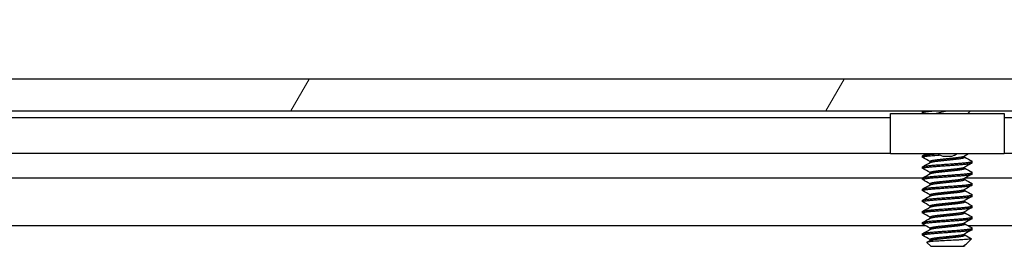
# Model space of a CAD drawing. Header units: millimetres. Extents: x 80 to 2248, y 80 to 1719.
# Tile 31 of 79: x 381 to 437, y 1578 to 1591. Entities that reach past the tile are written whole.
import ezdxf

# ---------------------------------------------------------------- set-up
doc = ezdxf.new("R2010")
doc.units = ezdxf.units.MM
doc.header["$LTSCALE"] = 8.333333
for name, color, linetype, lineweight in [('Dimension (ANSI)', 7, 'Continuous', 25), ('Hatch (ANSI)', 7, 'Continuous', 18), ('Visible (ANSI)', 7, 'Continuous', 25)]:
    doc.layers.add(name, color=color, linetype=linetype, lineweight=lineweight)
doc.styles.add('Note Text (ANSI)', font='tahoma.ttf')
doc.dimstyles.new('Default - mm (ANSI)', dxfattribs={"dimscale": 8.333333, "dimtxt": 1.75, "dimasz": 1.5, "dimexe": 2, "dimexo": 1, "dimgap": 0.8, "dimtad": 0, "dimtih": 1, "dimtoh": 1, "dimrnd": 1e-08, "dimzin": 0, "dimdsep": 46, "dimtxsty": 'Note Text (ANSI)', "dimblk": 'Filled-2', "dimcen": 0.09, "dimdle": 10, "dimclrd": 256, "dimclre": 256, "dimclrt": 256, "dimadec": 1, "dimazin": 0, "dimtfac": 1.741714, "dimtofl": 0, "dimtmove": 0, "dimatfit": 3, "dimldrblk": 'Filled-1', "dimfxl": 1, "dimtolj": 1, "dimtzin": 0, "dimlwd": -1, "dimlwe": -1, "dimarcsym": 0})

# ---------------------------------------------------------------- blocks, each defined once
blk = doc.blocks.new('Filled-2')
at = {"color": 0}
for p, q in [((0, 0), (-1, 0.1667)), ((-1, 0.1667), (-1, -0.1667)), ((-1, 0), (0, 0)), ((-1, -0.1667), (0, 0))]:
    blk.add_line(p, q, dxfattribs=at)
at = {"color": 0, "flags": 128}
blk.add_lwpolyline([(-1, -0.1667), (0, 0), (-1, 0.1667), (-1, -0.1667)], dxfattribs=at)
at = {"color": 0}
blk.add_solid([(-1, -0.1667), (0, 0), (-1, 0.1667), (-1, -0.1667)], dxfattribs=at)
blk = doc.blocks.new('*D14')
at = {"layer": 'Defpoints', "color": 0, "transparency": 16777216}
for p in [(743.043, 1627.416), (327.743, 1579.466), (743.043, 1579.466)]:
    blk.add_point(p, dxfattribs=at)
at = {"layer": 'Dimension (ANSI)', "transparency": 16777216}
for p, q in [((327.743, 1587.799), (327.743, 1644.083)), ((743.043, 1587.799), (743.043, 1644.083)), ((340.243, 1627.416), (475.829, 1627.416)), ((730.543, 1627.416), (594.957, 1627.416))]:
    blk.add_line(p, q, dxfattribs=at)
at = {"layer": 'Dimension (ANSI)', "transparency": 16777216, "xscale": 12.5, "yscale": 12.5, "zscale": 12.5, "rotation": 180}
blk.add_blockref('Filled-2', (327.743, 1627.416), dxfattribs=at)
at = {"layer": 'Dimension (ANSI)', "transparency": 16777216, "xscale": 12.5, "yscale": 12.5, "zscale": 12.5}
blk.add_blockref('Filled-2', (743.043, 1627.416), dxfattribs=at)
at = {"layer": 'Dimension (ANSI)', "transparency": 16777216, "char_height": 14.58333, "attachment_point": 5, "style": 'Note Text (ANSI)'}
for s, insert in [('\\A1; 415.30 mm', (535.393, 1641.678)), ('\\A1;[16.350 in]', (535.393, 1611.21))]:
    blk.add_mtext(s, dxfattribs=dict(at, insert=insert))
blk = doc.blocks.new('Filled-1')
at = {"color": 0}
for p, q in [((0, 0), (-1, 0.3333)), ((-1, 0.3333), (-1, -0.3333)), ((-1, 0), (0, 0)), ((-1, -0.3333), (0, 0))]:
    blk.add_line(p, q, dxfattribs=at)
at = {"color": 0, "flags": 128}
blk.add_lwpolyline([(-1, -0.3333), (0, 0), (-1, 0.3333), (-1, -0.3333)], dxfattribs=at)
at = {"color": 0}
blk.add_solid([(-1, -0.3333), (0, 0), (-1, 0.3333), (-1, -0.3333)], dxfattribs=at)

msp = doc.modelspace()

# ---------------------------------------------------------------- hatches: boundary and pattern name
at = {"layer": 'Hatch (ANSI)'}
h = msp.add_hatch(dxfattribs=at)
h.set_pattern_fill('ANSI31', color=256, scale=211.666667, angle=15, style=0)
h.set_pattern_definition([(60, (0, 0), (-22.9136, 13.22917), [])])
h.paths.add_polyline_path([(739.1138, 1585.9848), (739.1138, 1587.7882), (331.6724, 1587.7882), (331.6724, 1585.9848)])

# ---------------------------------------------------------------- linework, layer by layer
at = {"layer": 'Visible (ANSI)'}
for p, q in [((739.1138, 1587.7882), (331.6724, 1587.7882)), ((331.6724, 1585.9848), (739.1138, 1585.9848)), ((432.3707, 1585.9592), (339.2668, 1585.9592)), ((432.3707, 1585.8832), (432.3707, 1585.9626)), ((432.3814, 1585.9743), (432.4004, 1585.9848)), ((434.9573, 1585.8282), (435.1139, 1585.9848)), ((635.5707, 1585.9592), (435.0883, 1585.9592)), ((430.5431, 1585.5782), (343.3775, 1585.5782)), ((430.5431, 1585.8282), (437.0431, 1585.8282)), ((430.5431, 1583.5282), (430.5431, 1585.8282)), ((437.0431, 1585.8282), (437.0431, 1583.5282)), ((633.7431, 1585.5782), (437.0431, 1585.5782)), ((430.5431, 1583.5462), (342.944, 1583.5462)), ((437.0431, 1583.5282), (430.5431, 1583.5282)), ((432.3707, 1583.3432), (432.3707, 1583.4226)), ((432.8003, 1583.034), (432.8003, 1583.1051)), ((434.7859, 1583.3432), (434.7859, 1583.4144)), ((435.2155, 1583.0257), (435.2155, 1583.1051)), ((633.7431, 1583.5462), (437.0431, 1583.5462)), ((432.3707, 1582.7082), (432.3707, 1582.7876)), ((434.7859, 1582.7082), (434.7859, 1582.7794)), ((432.3707, 1582.1423), (338.9644, 1582.1423)), ((432.3707, 1582.0732), (432.3707, 1582.1526)), ((432.8003, 1582.399), (432.8003, 1582.4701)), ((434.7859, 1582.0732), (434.7859, 1582.1444)), ((635.5707, 1582.1423), (434.7859, 1582.1423)), ((435.2155, 1582.3907), (435.2155, 1582.4701)), ((432.3707, 1581.4382), (432.3707, 1581.5176)), ((432.8003, 1581.764), (432.8003, 1581.8351)), ((434.7859, 1581.4382), (434.7859, 1581.5094)), ((435.2155, 1581.7557), (435.2155, 1581.8351)), ((432.3707, 1580.8032), (432.3707, 1580.8826)), ((432.8003, 1581.129), (432.8003, 1581.2001)), ((434.7859, 1580.8032), (434.7859, 1580.8744)), ((435.2155, 1581.1207), (435.2155, 1581.2001)), ((432.8003, 1580.494), (432.8003, 1580.5651)), ((435.2155, 1580.4857), (435.2155, 1580.5651)), ((432.3707, 1580.1682), (432.3707, 1580.2476)), ((432.8003, 1579.859), (432.8003, 1579.9301)), ((434.7859, 1580.1682), (434.7859, 1580.2394)), ((435.2155, 1579.8507), (435.2155, 1579.9301)), ((432.5351, 1579.4357), (339.1528, 1579.4357)), ((432.3707, 1579.5332), (432.3707, 1579.6126)), ((432.8003, 1579.224), (432.8003, 1579.2951)), ((434.7859, 1579.5332), (434.7859, 1579.6044)), ((635.7351, 1579.4357), (434.9743, 1579.4357)), ((435.2155, 1579.2157), (435.2155, 1579.2951)), ((432.3707, 1578.8982), (432.3707, 1578.9776)), ((432.8003, 1578.589), (432.8003, 1578.6601)), ((434.7859, 1578.8982), (434.7859, 1578.9694)), ((434.8593, 1578.3833), (435.1644, 1578.6884)), ((432.847, 1578.2632), (432.626, 1578.4841)), ((432.847, 1578.2632), (434.7393, 1578.2632)), ((434.7319, 1578.3099), (434.7859, 1578.3099)), ((434.7393, 1578.2632), (434.7859, 1578.3099)), ((434.807, 1578.3462), (434.77, 1578.3254)), ((434.7859, 1578.3099), (434.7859, 1578.3344))]:
    msp.add_line(p, q, dxfattribs=at)
msp.add_ellipse((433.7931, 1583.4316), major_axis=(-0.343, 0), ratio=0.1068566, start_param=0.4127074, end_param=2.7288852, dxfattribs=at)
for points, weights in [([(432.3707, 1585.8832), (432.3707, 1585.9334), (433.0265, 1585.9848)], [1, 0.872099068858, 0.988403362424]), ([(432.3707, 1585.9626), (432.3707, 1585.9732), (432.408, 1585.9848)], [1, 0.97005869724, 0.95350025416]), ([(432.3814, 1585.8716), (432.3707, 1585.8776), (432.3707, 1585.8832)], [0.971473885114, 0.983771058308, 1]), ([(432.3707, 1583.4226), (432.3707, 1583.4754), (433.0791, 1583.5282)], [1, 0.866329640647, 0.999392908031]), ([(432.3814, 1583.3316), (432.3707, 1583.3376), (432.3707, 1583.3432)], [0.971473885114, 0.983771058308, 1]), ([(435.2155, 1583.1051), (435.2155, 1583.1108), (435.2048, 1583.1168)], [1, 0.983771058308, 0.971473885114]), ([(432.3814, 1582.6966), (432.3707, 1582.7026), (432.3707, 1582.7082)], [0.971473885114, 0.983771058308, 1]), ([(432.3814, 1582.0616), (432.3707, 1582.0676), (432.3707, 1582.0732)], [0.971473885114, 0.983771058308, 1]), ([(435.2155, 1582.4701), (435.2155, 1582.4758), (435.2048, 1582.4818)], [1, 0.983771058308, 0.971473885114]), ([(432.3814, 1581.4266), (432.3707, 1581.4326), (432.3707, 1581.4382)], [0.971473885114, 0.983771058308, 1]), ([(435.2155, 1581.8351), (435.2155, 1581.8408), (435.2048, 1581.8468)], [1, 0.983771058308, 0.971473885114]), ([(435.2155, 1581.2001), (435.2155, 1581.2058), (435.2048, 1581.2118)], [1, 0.983771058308, 0.971473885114]), ([(432.3814, 1580.7916), (432.3707, 1580.7976), (432.3707, 1580.8032)], [0.971473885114, 0.983771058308, 1]), ([(435.2155, 1580.5651), (435.2155, 1580.5708), (435.2048, 1580.5768)], [1, 0.983771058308, 0.971473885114]), ([(432.3814, 1580.1566), (432.3707, 1580.1626), (432.3707, 1580.1682)], [0.971473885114, 0.983771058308, 1]), ([(435.2155, 1579.9301), (435.2155, 1579.9358), (435.2048, 1579.9418)], [1, 0.983771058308, 0.971473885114]), ([(432.3814, 1579.5216), (432.3707, 1579.5276), (432.3707, 1579.5332)], [0.971473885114, 0.983771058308, 1]), ([(435.2155, 1579.2951), (435.2155, 1579.3008), (435.2048, 1579.3068)], [1, 0.983771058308, 0.971473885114]), ([(432.3814, 1578.8866), (432.3707, 1578.8926), (432.3707, 1578.8982)], [0.971473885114, 0.983771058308, 1]), ([(434.7319, 1578.3099), (434.7565, 1578.3178), (434.77, 1578.3254)], [0.941670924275, 0.948650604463, 0.961256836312])]:
    msp.add_rational_spline(points, weights, degree=2, dxfattribs=at)
for points, knots in [([(433.0359, 1585.8282), (433.0436, 1585.8306), (433.0514, 1585.8329), (433.1757, 1585.8684), (433.3094, 1585.8936), (433.5277, 1585.9376), (433.6529, 1585.9615), (433.7827, 1585.9848)], [-0.078849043, -0.078849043, -0.078849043, -0.078849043, -0.076431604, -0.076431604, -0.041316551, -0.041316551, -0.001073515, -0.001073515, -0.001073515, -0.001073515]), ([(433.4789, 1583.4169), (433.4357, 1583.4274), (433.391, 1583.4429), (433.3117, 1583.4812), (433.276, 1583.503), (433.243, 1583.5282)], [0, 0, 0, 0, 0.014245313, 0.014245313, 0.026722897, 0.026722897, 0.026722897, 0.026722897]), ([(434.3432, 1583.5283), (434.3243, 1583.5139), (434.3047, 1583.5006), (434.257, 1583.4722), (434.2282, 1583.458), (434.1686, 1583.434), (434.1376, 1583.4243), (434.1073, 1583.4169)], [0.012495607, 0.012495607, 0.012495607, 0.012495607, 0.0195994, 0.0195994, 0.029259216, 0.029259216, 0.039250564, 0.039250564, 0.039250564, 0.039250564]), ([(435.1644, 1578.6884), (435.1576, 1578.6816), (435.1258, 1578.6755), (435.0534, 1578.6647), (434.9995, 1578.6587), (434.8382, 1578.6442), (434.7192, 1578.6357), (434.5132, 1578.6238), (434.4392, 1578.6201), (434.2082, 1578.6082), (434.0426, 1578.5996), (433.7093, 1578.5818), (433.5448, 1578.5729), (433.2705, 1578.5576), (433.1219, 1578.5501), (432.8767, 1578.5319), (432.7908, 1578.5236), (432.6921, 1578.5099), (432.6642, 1578.5047), (432.6239, 1578.4931), (432.6223, 1578.4878), (432.626, 1578.4841)], [-0.3275077, -0.3275077, -0.3275077, -0.3275077, -0.298679, -0.298679, -0.26513723, -0.26513723, -0.21824944, -0.21824944, -0.19498337, -0.19498337, -0.1484776, -0.1484776, -0.10250817, -0.10250817, -0.06653819, -0.06653819, -0.03897493, -0.03897493, -0.02198565, -0.02198565, -0.000001, -0.000001, -0.000001, -0.000001])]:
    msp.add_open_spline(points, degree=3, knots=knots, dxfattribs=at)
for points in [[(432.459, 1585.8282), (432.4332, 1585.8427), (432.4073, 1585.8571), (432.3814, 1585.8716)], [(432.3814, 1583.4343), (432.4375, 1583.4656), (432.4935, 1583.4969), (432.5495, 1583.5282)], [(432.8003, 1583.0969), (432.6608, 1583.1754), (432.5212, 1583.2536), (432.3814, 1583.3316)], [(434.9887, 1583.5282), (434.9158, 1583.4874), (434.8429, 1583.4465), (434.77, 1583.4054)], [(434.7859, 1583.3515), (434.9254, 1583.2729), (435.065, 1583.1948), (435.2048, 1583.1168)], [(432.3814, 1582.7993), (432.5265, 1582.8803), (432.6714, 1582.9614), (432.8162, 1583.0429)], [(432.8003, 1582.4619), (432.6608, 1582.5404), (432.5212, 1582.6186), (432.3814, 1582.6966)], [(435.2048, 1583.0141), (435.0597, 1582.9331), (434.9148, 1582.852), (434.77, 1582.7704)], [(434.7859, 1582.7165), (434.9254, 1582.6379), (435.065, 1582.5598), (435.2048, 1582.4818)], [(432.3814, 1582.1643), (432.5265, 1582.2453), (432.6714, 1582.3264), (432.8162, 1582.4079)], [(432.8003, 1581.8269), (432.6608, 1581.9054), (432.5212, 1581.9836), (432.3814, 1582.0616)], [(435.2048, 1582.3791), (435.0597, 1582.2981), (434.9148, 1582.217), (434.77, 1582.1354)], [(434.7859, 1582.0815), (434.9254, 1582.0029), (435.065, 1581.9248), (435.2048, 1581.8468)], [(432.3814, 1581.5293), (432.5265, 1581.6103), (432.6714, 1581.6914), (432.8162, 1581.7729)], [(432.8003, 1581.1919), (432.6608, 1581.2704), (432.5212, 1581.3486), (432.3814, 1581.4266)], [(435.2048, 1581.7441), (435.0597, 1581.6631), (434.9148, 1581.582), (434.77, 1581.5004)], [(434.7859, 1581.4465), (434.9254, 1581.3679), (435.065, 1581.2898), (435.2048, 1581.2118)], [(432.3814, 1580.8943), (432.5265, 1580.9753), (432.6714, 1581.0564), (432.8162, 1581.1379)], [(435.2048, 1581.1091), (435.0597, 1581.0281), (434.9148, 1580.947), (434.77, 1580.8654)], [(432.8003, 1580.5569), (432.6608, 1580.6354), (432.5212, 1580.7136), (432.3814, 1580.7916)], [(432.3814, 1580.2593), (432.5265, 1580.3403), (432.6714, 1580.4214), (432.8162, 1580.5029)], [(435.2048, 1580.4741), (435.0597, 1580.3931), (434.9148, 1580.312), (434.77, 1580.2304)], [(434.7859, 1580.8115), (434.9254, 1580.7329), (435.065, 1580.6548), (435.2048, 1580.5768)], [(432.8003, 1579.9219), (432.6608, 1580.0004), (432.5212, 1580.0786), (432.3814, 1580.1566)], [(432.3814, 1579.6243), (432.5265, 1579.7053), (432.6714, 1579.7864), (432.8162, 1579.8679)], [(435.2048, 1579.8391), (435.0597, 1579.7581), (434.9148, 1579.677), (434.77, 1579.5954)], [(434.7859, 1580.1765), (434.9254, 1580.0979), (435.065, 1580.0198), (435.2048, 1579.9418)], [(432.8003, 1579.2869), (432.6608, 1579.3654), (432.5212, 1579.4436), (432.3814, 1579.5216)], [(432.3814, 1578.9893), (432.5265, 1579.0703), (432.6714, 1579.1514), (432.8162, 1579.2329)], [(435.2048, 1579.2041), (435.0597, 1579.1231), (434.9148, 1579.042), (434.77, 1578.9604)], [(434.7859, 1579.5415), (434.9254, 1579.4629), (435.065, 1579.3848), (435.2048, 1579.3068)], [(432.8003, 1578.6519), (432.6608, 1578.7304), (432.5212, 1578.8086), (432.3814, 1578.8866)], [(432.6301, 1578.4933), (432.6921, 1578.5281), (432.7542, 1578.563), (432.8162, 1578.5979)], [(434.7859, 1578.9065), (434.9108, 1578.8361), (435.0359, 1578.7661), (435.1611, 1578.6962)], [(435.161, 1578.6962), (435.1658, 1578.6935), (435.1669, 1578.6909), (435.1644, 1578.6884)], [(434.7319, 1578.3099), (434.7941, 1578.3366), (434.8372, 1578.3612), (434.8593, 1578.3833)]]:
    msp.add_open_spline(points, degree=3, dxfattribs=at)
for points, weights, knots in [([(432.3707, 1583.3432), (432.3707, 1583.3962), (433.0819, 1583.4491), (433.2046, 1583.4582), (433.3388, 1583.4682)], [1, 0.866025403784, 1, 0.974007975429, 0.958101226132], [0.5, 0.5, 0.5, 0.510416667, 0.510416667, 0.512437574, 0.512437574, 0.512437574]), ([(432.3707, 1582.7876), (432.3707, 1582.8405), (433.0819, 1582.8934), (433.7931, 1582.9464), (434.5043, 1582.9993), (435.2155, 1583.0522), (435.2155, 1583.1051)], [1, 0.866025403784, 1, 0.866025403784, 1, 0.866025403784, 1], [0.5, 0.5, 0.5, 0.510416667, 0.510416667, 0.520833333, 0.520833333, 0.53125, 0.53125, 0.53125]), ([(432.8003, 1583.1051), (432.8003, 1583.158), (433.2967, 1583.2109), (433.5271, 1583.2355), (433.7931, 1583.2639)], [1, 0.866025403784, 1, 0.933012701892, 0.933012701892], [0.5, 0.5, 0.5, 0.510416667, 0.510416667, 0.515625, 0.515625, 0.515625]), ([(432.8162, 1583.0429), (432.8981, 1583.0891), (433.2967, 1583.1316), (433.5271, 1583.1561), (433.7931, 1583.1845)], [0.961256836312, 0.889515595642, 1, 0.933012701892, 0.933012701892], [0.501826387, 0.501826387, 0.501826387, 0.510416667, 0.510416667, 0.515625, 0.515625, 0.515625]), ([(433.7931, 1583.2639), (434.0591, 1583.2922), (434.2895, 1583.3168), (434.6881, 1583.3593), (434.77, 1583.4054)], [0.933012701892, 0.933012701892, 1, 0.889515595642, 0.961256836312], [0.515625, 0.515625, 0.515625, 0.520833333, 0.520833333, 0.529423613, 0.529423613, 0.529423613]), ([(433.7931, 1583.1845), (434.0591, 1583.2128), (434.2895, 1583.2374), (434.7859, 1583.2903), (434.7859, 1583.3432)], [0.933012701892, 0.933012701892, 1, 0.866025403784, 1], [0.515625, 0.515625, 0.515625, 0.520833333, 0.520833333, 0.53125, 0.53125, 0.53125]), ([(432.3707, 1582.7082), (432.3707, 1582.7612), (433.0819, 1582.8141), (433.7931, 1582.867), (434.5043, 1582.9199), (435.2155, 1582.9728), (435.2155, 1583.0257)], [1, 0.866025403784, 1, 0.866025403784, 1, 0.866025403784, 1], [0.4375, 0.4375, 0.4375, 0.447916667, 0.447916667, 0.458333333, 0.458333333, 0.46875, 0.46875, 0.46875]), ([(432.8003, 1582.4701), (432.8003, 1582.523), (433.2967, 1582.5759), (433.5271, 1582.6005), (433.7931, 1582.6289)], [1, 0.866025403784, 1, 0.933012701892, 0.933012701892], [0.4375, 0.4375, 0.4375, 0.447916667, 0.447916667, 0.453125, 0.453125, 0.453125]), ([(432.8162, 1582.4079), (432.8981, 1582.4541), (433.2967, 1582.4966), (433.5271, 1582.5211), (433.7931, 1582.5495)], [0.961256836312, 0.889515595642, 1, 0.933012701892, 0.933012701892], [0.439326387, 0.439326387, 0.439326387, 0.447916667, 0.447916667, 0.453125, 0.453125, 0.453125]), ([(433.7931, 1582.6289), (434.0591, 1582.6572), (434.2895, 1582.6818), (434.6881, 1582.7243), (434.77, 1582.7704)], [0.933012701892, 0.933012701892, 1, 0.889515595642, 0.961256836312], [0.453125, 0.453125, 0.453125, 0.458333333, 0.458333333, 0.466923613, 0.466923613, 0.466923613]), ([(433.7931, 1582.5495), (434.0591, 1582.5778), (434.2895, 1582.6024), (434.7859, 1582.6553), (434.7859, 1582.7082)], [0.933012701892, 0.933012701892, 1, 0.866025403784, 1], [0.453125, 0.453125, 0.453125, 0.458333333, 0.458333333, 0.46875, 0.46875, 0.46875]), ([(432.3707, 1582.1526), (432.3707, 1582.2055), (433.0819, 1582.2584), (433.7931, 1582.3114), (434.5043, 1582.3643), (435.2155, 1582.4172), (435.2155, 1582.4701)], [1, 0.866025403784, 1, 0.866025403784, 1, 0.866025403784, 1], [0.4375, 0.4375, 0.4375, 0.447916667, 0.447916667, 0.458333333, 0.458333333, 0.46875, 0.46875, 0.46875]), ([(432.3707, 1582.0732), (432.3707, 1582.1262), (433.0819, 1582.1791), (433.7931, 1582.232), (434.5043, 1582.2849), (435.2155, 1582.3378), (435.2155, 1582.3907)], [1, 0.866025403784, 1, 0.866025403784, 1, 0.866025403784, 1], [0.375, 0.375, 0.375, 0.385416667, 0.385416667, 0.395833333, 0.395833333, 0.40625, 0.40625, 0.40625]), ([(432.8003, 1581.8351), (432.8003, 1581.888), (433.2967, 1581.9409), (433.5271, 1581.9655), (433.7931, 1581.9939)], [1, 0.866025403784, 1, 0.933012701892, 0.933012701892], [0.375, 0.375, 0.375, 0.385416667, 0.385416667, 0.390625, 0.390625, 0.390625]), ([(433.7931, 1581.9939), (434.0591, 1582.0222), (434.2895, 1582.0468), (434.6881, 1582.0893), (434.77, 1582.1354)], [0.933012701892, 0.933012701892, 1, 0.889515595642, 0.961256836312], [0.390625, 0.390625, 0.390625, 0.395833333, 0.395833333, 0.404423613, 0.404423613, 0.404423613]), ([(433.7931, 1581.9145), (434.0591, 1581.9428), (434.2895, 1581.9674), (434.7859, 1582.0203), (434.7859, 1582.0732)], [0.933012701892, 0.933012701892, 1, 0.866025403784, 1], [0.390625, 0.390625, 0.390625, 0.395833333, 0.395833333, 0.40625, 0.40625, 0.40625]), ([(432.3707, 1581.5176), (432.3707, 1581.5705), (433.0819, 1581.6234), (433.7931, 1581.6764), (434.5043, 1581.7293), (435.2155, 1581.7822), (435.2155, 1581.8351)], [1, 0.866025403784, 1, 0.866025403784, 1, 0.866025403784, 1], [0.375, 0.375, 0.375, 0.385416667, 0.385416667, 0.395833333, 0.395833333, 0.40625, 0.40625, 0.40625]), ([(432.3707, 1581.4382), (432.3707, 1581.4912), (433.0819, 1581.5441), (433.7931, 1581.597), (434.5043, 1581.6499), (435.2155, 1581.7028), (435.2155, 1581.7557)], [1, 0.866025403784, 1, 0.866025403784, 1, 0.866025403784, 1], [0.3125, 0.3125, 0.3125, 0.322916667, 0.322916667, 0.333333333, 0.333333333, 0.34375, 0.34375, 0.34375]), ([(432.8162, 1581.7729), (432.8981, 1581.8191), (433.2967, 1581.8616), (433.5271, 1581.8861), (433.7931, 1581.9145)], [0.961256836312, 0.889515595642, 1, 0.933012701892, 0.933012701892], [0.376826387, 0.376826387, 0.376826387, 0.385416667, 0.385416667, 0.390625, 0.390625, 0.390625]), ([(433.7931, 1581.3589), (434.0591, 1581.3872), (434.2895, 1581.4118), (434.6881, 1581.4543), (434.77, 1581.5004)], [0.933012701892, 0.933012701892, 1, 0.889515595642, 0.961256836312], [0.328125, 0.328125, 0.328125, 0.333333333, 0.333333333, 0.341923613, 0.341923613, 0.341923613]), ([(433.7931, 1581.2795), (434.0591, 1581.3078), (434.2895, 1581.3324), (434.7859, 1581.3853), (434.7859, 1581.4382)], [0.933012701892, 0.933012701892, 1, 0.866025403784, 1], [0.328125, 0.328125, 0.328125, 0.333333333, 0.333333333, 0.34375, 0.34375, 0.34375]), ([(432.3707, 1580.8826), (432.3707, 1580.9355), (433.0819, 1580.9884), (433.7931, 1581.0414), (434.5043, 1581.0943), (435.2155, 1581.1472), (435.2155, 1581.2001)], [1, 0.866025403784, 1, 0.866025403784, 1, 0.866025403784, 1], [0.3125, 0.3125, 0.3125, 0.322916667, 0.322916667, 0.333333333, 0.333333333, 0.34375, 0.34375, 0.34375]), ([(432.3707, 1580.8032), (432.3707, 1580.8562), (433.0819, 1580.9091), (433.7931, 1580.962), (434.5043, 1581.0149), (435.2155, 1581.0678), (435.2155, 1581.1207)], [1, 0.866025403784, 1, 0.866025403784, 1, 0.866025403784, 1], [0.25, 0.25, 0.25, 0.260416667, 0.260416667, 0.270833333, 0.270833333, 0.28125, 0.28125, 0.28125]), ([(432.8003, 1581.2001), (432.8003, 1581.253), (433.2967, 1581.3059), (433.5271, 1581.3305), (433.7931, 1581.3589)], [1, 0.866025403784, 1, 0.933012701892, 0.933012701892], [0.3125, 0.3125, 0.3125, 0.322916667, 0.322916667, 0.328125, 0.328125, 0.328125]), ([(432.8162, 1581.1379), (432.8981, 1581.1841), (433.2967, 1581.2266), (433.5271, 1581.2511), (433.7931, 1581.2795)], [0.961256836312, 0.889515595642, 1, 0.933012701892, 0.933012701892], [0.314326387, 0.314326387, 0.314326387, 0.322916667, 0.322916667, 0.328125, 0.328125, 0.328125]), ([(433.7931, 1580.7239), (434.0591, 1580.7522), (434.2895, 1580.7768), (434.6881, 1580.8193), (434.77, 1580.8654)], [0.933012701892, 0.933012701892, 1, 0.889515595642, 0.961256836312], [0.265625, 0.265625, 0.265625, 0.270833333, 0.270833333, 0.279423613, 0.279423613, 0.279423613]), ([(432.3707, 1580.2476), (432.3707, 1580.3005), (433.0819, 1580.3534), (433.7931, 1580.4064), (434.5043, 1580.4593), (435.2155, 1580.5122), (435.2155, 1580.5651)], [1, 0.866025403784, 1, 0.866025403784, 1, 0.866025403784, 1], [0.25, 0.25, 0.25, 0.260416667, 0.260416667, 0.270833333, 0.270833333, 0.28125, 0.28125, 0.28125]), ([(432.3707, 1580.1682), (432.3707, 1580.2212), (433.0819, 1580.2741), (433.7931, 1580.327), (434.5043, 1580.3799), (435.2155, 1580.4328), (435.2155, 1580.4857)], [1, 0.866025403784, 1, 0.866025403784, 1, 0.866025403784, 1], [0.1875, 0.1875, 0.1875, 0.197916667, 0.197916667, 0.208333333, 0.208333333, 0.21875, 0.21875, 0.21875]), ([(432.8003, 1580.5651), (432.8003, 1580.618), (433.2967, 1580.6709), (433.5271, 1580.6955), (433.7931, 1580.7239)], [1, 0.866025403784, 1, 0.933012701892, 0.933012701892], [0.25, 0.25, 0.25, 0.260416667, 0.260416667, 0.265625, 0.265625, 0.265625]), ([(432.8162, 1580.5029), (432.8981, 1580.5491), (433.2967, 1580.5916), (433.5271, 1580.6161), (433.7931, 1580.6445)], [0.961256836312, 0.889515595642, 1, 0.933012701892, 0.933012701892], [0.251826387, 0.251826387, 0.251826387, 0.260416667, 0.260416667, 0.265625, 0.265625, 0.265625]), ([(433.7931, 1580.6445), (434.0591, 1580.6728), (434.2895, 1580.6974), (434.7859, 1580.7503), (434.7859, 1580.8032)], [0.933012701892, 0.933012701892, 1, 0.866025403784, 1], [0.265625, 0.265625, 0.265625, 0.270833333, 0.270833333, 0.28125, 0.28125, 0.28125]), ([(432.3707, 1579.6126), (432.3707, 1579.6655), (433.0819, 1579.7184), (433.7931, 1579.7714), (434.5043, 1579.8243), (435.2155, 1579.8772), (435.2155, 1579.9301)], [1, 0.866025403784, 1, 0.866025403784, 1, 0.866025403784, 1], [0.1875, 0.1875, 0.1875, 0.197916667, 0.197916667, 0.208333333, 0.208333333, 0.21875, 0.21875, 0.21875]), ([(432.3707, 1579.5332), (432.3707, 1579.5862), (433.0819, 1579.6391), (433.7931, 1579.692), (434.5043, 1579.7449), (435.2155, 1579.7978), (435.2155, 1579.8507)], [1, 0.866025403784, 1, 0.866025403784, 1, 0.866025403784, 1], [0.125, 0.125, 0.125, 0.135416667, 0.135416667, 0.145833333, 0.145833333, 0.15625, 0.15625, 0.15625]), ([(432.8003, 1579.9301), (432.8003, 1579.983), (433.2967, 1580.0359), (433.5271, 1580.0605), (433.7931, 1580.0889)], [1, 0.866025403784, 1, 0.933012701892, 0.933012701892], [0.1875, 0.1875, 0.1875, 0.197916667, 0.197916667, 0.203125, 0.203125, 0.203125]), ([(432.8162, 1579.8679), (432.8981, 1579.9141), (433.2967, 1579.9566), (433.5271, 1579.9811), (433.7931, 1580.0095)], [0.961256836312, 0.889515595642, 1, 0.933012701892, 0.933012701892], [0.189326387, 0.189326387, 0.189326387, 0.197916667, 0.197916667, 0.203125, 0.203125, 0.203125]), ([(433.7931, 1580.0889), (434.0591, 1580.1172), (434.2895, 1580.1418), (434.6881, 1580.1843), (434.77, 1580.2304)], [0.933012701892, 0.933012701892, 1, 0.889515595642, 0.961256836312], [0.203125, 0.203125, 0.203125, 0.208333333, 0.208333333, 0.216923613, 0.216923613, 0.216923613]), ([(433.7931, 1580.0095), (434.0591, 1580.0378), (434.2895, 1580.0624), (434.7859, 1580.1153), (434.7859, 1580.1682)], [0.933012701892, 0.933012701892, 1, 0.866025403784, 1], [0.203125, 0.203125, 0.203125, 0.208333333, 0.208333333, 0.21875, 0.21875, 0.21875]), ([(432.3707, 1578.9776), (432.3707, 1579.0305), (433.0819, 1579.0834), (433.7931, 1579.1364), (434.5043, 1579.1893), (435.2155, 1579.2422), (435.2155, 1579.2951)], [1, 0.866025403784, 1, 0.866025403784, 1, 0.866025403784, 1], [0.125, 0.125, 0.125, 0.135416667, 0.135416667, 0.145833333, 0.145833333, 0.15625, 0.15625, 0.15625]), ([(432.3707, 1578.8982), (432.3707, 1578.9512), (433.0819, 1579.0041), (433.7931, 1579.057), (434.5043, 1579.1099), (435.2155, 1579.1628), (435.2155, 1579.2157)], [1, 0.866025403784, 1, 0.866025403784, 1, 0.866025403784, 1], [0.0625, 0.0625, 0.0625, 0.072916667, 0.072916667, 0.083333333, 0.083333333, 0.09375, 0.09375, 0.09375]), ([(432.8003, 1579.2951), (432.8003, 1579.348), (433.2967, 1579.4009), (433.5271, 1579.4255), (433.7931, 1579.4539)], [1, 0.866025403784, 1, 0.933012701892, 0.933012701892], [0.125, 0.125, 0.125, 0.135416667, 0.135416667, 0.140625, 0.140625, 0.140625]), ([(432.8162, 1579.2329), (432.8981, 1579.2791), (433.2967, 1579.3216), (433.5271, 1579.3461), (433.7931, 1579.3745)], [0.961256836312, 0.889515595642, 1, 0.933012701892, 0.933012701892], [0.126826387, 0.126826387, 0.126826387, 0.135416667, 0.135416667, 0.140625, 0.140625, 0.140625]), ([(433.7931, 1579.4539), (434.0591, 1579.4822), (434.2895, 1579.5068), (434.6881, 1579.5493), (434.77, 1579.5954)], [0.933012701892, 0.933012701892, 1, 0.889515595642, 0.961256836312], [0.140625, 0.140625, 0.140625, 0.145833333, 0.145833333, 0.154423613, 0.154423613, 0.154423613]), ([(433.7931, 1579.3745), (434.0591, 1579.4028), (434.2895, 1579.4274), (434.7859, 1579.4803), (434.7859, 1579.5332)], [0.933012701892, 0.933012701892, 1, 0.866025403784, 1], [0.140625, 0.140625, 0.140625, 0.145833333, 0.145833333, 0.15625, 0.15625, 0.15625]), ([(432.8003, 1578.6601), (432.8003, 1578.713), (433.2967, 1578.7659), (433.5271, 1578.7905), (433.7931, 1578.8189)], [1, 0.866025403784, 1, 0.933012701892, 0.933012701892], [0.0625, 0.0625, 0.0625, 0.072916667, 0.072916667, 0.078125, 0.078125, 0.078125]), ([(432.8162, 1578.5979), (432.8981, 1578.6441), (433.2967, 1578.6866), (433.5271, 1578.7111), (433.7931, 1578.7395)], [0.961256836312, 0.889515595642, 1, 0.933012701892, 0.933012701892], [0.064326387, 0.064326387, 0.064326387, 0.072916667, 0.072916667, 0.078125, 0.078125, 0.078125]), ([(433.7931, 1578.8189), (434.0591, 1578.8472), (434.2895, 1578.8718), (434.6881, 1578.9143), (434.77, 1578.9604)], [0.933012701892, 0.933012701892, 1, 0.889515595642, 0.961256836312], [0.078125, 0.078125, 0.078125, 0.083333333, 0.083333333, 0.091923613, 0.091923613, 0.091923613]), ([(433.7931, 1578.7395), (434.0591, 1578.7678), (434.2895, 1578.7924), (434.7859, 1578.8453), (434.7859, 1578.8982)], [0.933012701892, 0.933012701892, 1, 0.866025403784, 1], [0.078125, 0.078125, 0.078125, 0.083333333, 0.083333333, 0.09375, 0.09375, 0.09375])]:
    msp.add_rational_spline(points, weights, degree=2, knots=knots, dxfattribs=at)

# ---------------------------------------------------------------- dimensions: what is measured, and where the dimension line sits
at = {"layer": 'Dimension (ANSI)'}
dim = msp.add_linear_dim(base=(743.0431, 1627.4163), p1=(327.7431, 1579.4658), p2=(743.0431, 1579.4658), text=' <> mm\\X[16.350 in]', dimstyle='Default - mm (ANSI)', override={"dimgap": 0.8, "dimtih": 0, "dimtoh": 0, "dimdec": 2, "dimpost": '', "dimtol": 0, "dimlim": 0, "dimtp": 0, "dimtm": 0, "dimtdec": 2, "dimatfit": 1}, dxfattribs=at)
dim.commit()
dim.dimension.update_dxf_attribs({"geometry": '*D14', "text_midpoint": (535.3931, 1627.4163), "dimtype": 160})

doc.saveas('drawing.dxf')
